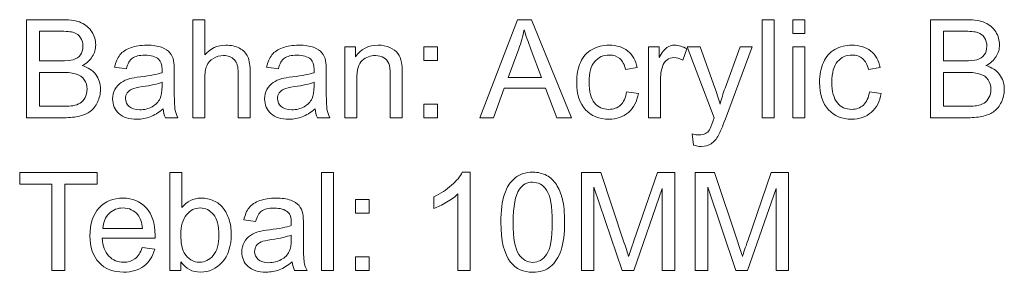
# Model space of a CAD drawing. Header units: centimetres. Extents: x -68 to 68, y -24 to 23.
# Tile 2 of 3: x 2.84 to 33.93, y 9.4 to 17.36. Entities that reach past the tile are written whole.
import ezdxf

# ---------------------------------------------------------------- set-up
doc = ezdxf.new("R2010")
doc.units = ezdxf.units.CM
doc.header["$MEASUREMENT"] = 0
doc.layers.add('VISIBLE', color=7, linetype='Continuous')

msp = doc.modelspace()

# ---------------------------------------------------------------- linework, layer by layer
at = {"layer": 'VISIBLE', "color": 250, "lineweight": 9}
for points, knots in [([(3.05992, 14.27227), (3.05992, 14.27227), (3.05992, 17.36139), (3.05992, 17.36139), (3.05992, 17.36139), (4.21906, 17.36139), (4.21906, 17.36139), (4.45491, 17.36139), (4.64403, 17.33047), (4.78712, 17.26791), (4.9295, 17.20535), (5.04096, 17.10899), (5.12149, 16.97884), (5.20275, 16.84941), (5.24301, 16.71351), (5.24301, 16.57113), (5.24301, 16.43954), (5.20706, 16.31514), (5.13587, 16.19865), (5.06468, 16.08217), (4.95682, 15.98797), (4.81229, 15.91606), (4.99925, 15.86141), (5.14306, 15.76793), (5.24301, 15.63562), (5.34368, 15.50403), (5.39402, 15.348), (5.39402, 15.16823), (5.39402, 15.02298), (5.3631, 14.88851), (5.30198, 14.76411), (5.24086, 14.63971), (5.16535, 14.54408), (5.07547, 14.47649), (4.98559, 14.40961), (4.87269, 14.35856), (4.73751, 14.32404), (4.6016, 14.28953), (4.4355, 14.27227), (4.23847, 14.27227), (4.23847, 14.27227), (3.05992, 14.27227), (3.05992, 14.27227)], [0, 0, 0, 0, 0.07142857, 0.07142857, 0.07142857, 0.14285714, 0.14285714, 0.14285714, 0.21428571, 0.21428571, 0.21428571, 0.28571429, 0.28571429, 0.28571429, 0.35714286, 0.35714286, 0.35714286, 0.42857143, 0.42857143, 0.42857143, 0.5, 0.5, 0.5, 0.57142857, 0.57142857, 0.57142857, 0.64285714, 0.64285714, 0.64285714, 0.71428571, 0.71428571, 0.71428571, 0.78571429, 0.78571429, 0.78571429, 0.85714286, 0.85714286, 0.85714286, 0.92857143, 0.92857143, 0.92857143, 1, 1, 1, 1]), ([(8.30696, 14.27227), (8.30696, 14.27227), (8.30696, 17.36139), (8.30696, 17.36139), (8.30696, 17.36139), (8.68663, 17.36139), (8.68663, 17.36139), (8.68663, 17.36139), (8.68663, 16.24971), (8.68663, 16.24971), (8.8628, 16.45608), (9.08499, 16.55891), (9.35392, 16.55891), (9.51859, 16.55891), (9.66169, 16.52655), (9.78393, 16.46111), (9.90545, 16.39568), (9.99246, 16.3058), (10.04495, 16.19074), (10.09744, 16.07569), (10.12333, 15.90815), (10.12333, 15.68955), (10.12333, 15.68955), (10.12333, 14.27227), (10.12333, 14.27227), (10.12333, 14.27227), (9.74366, 14.27227), (9.74366, 14.27227), (9.74366, 14.27227), (9.74366, 15.68812), (9.74366, 15.68812), (9.74366, 15.87723), (9.70267, 16.01529), (9.62142, 16.10158), (9.53944, 16.18787), (9.42439, 16.23101), (9.27483, 16.23101), (9.16337, 16.23101), (9.05839, 16.20225), (8.95988, 16.144), (8.86136, 16.08576), (8.79161, 16.00666), (8.74919, 15.90671), (8.70748, 15.80748), (8.68663, 15.67014), (8.68663, 15.49469), (8.68663, 15.49469), (8.68663, 14.27227), (8.68663, 14.27227), (8.68663, 14.27227), (8.30696, 14.27227), (8.30696, 14.27227)], [0, 0, 0, 0, 0.05882353, 0.05882353, 0.05882353, 0.11764706, 0.11764706, 0.11764706, 0.17647059, 0.17647059, 0.17647059, 0.23529412, 0.23529412, 0.23529412, 0.29411765, 0.29411765, 0.29411765, 0.35294118, 0.35294118, 0.35294118, 0.41176471, 0.41176471, 0.41176471, 0.47058824, 0.47058824, 0.47058824, 0.52941176, 0.52941176, 0.52941176, 0.58823529, 0.58823529, 0.58823529, 0.64705882, 0.64705882, 0.64705882, 0.70588235, 0.70588235, 0.70588235, 0.76470588, 0.76470588, 0.76470588, 0.82352941, 0.82352941, 0.82352941, 0.88235294, 0.88235294, 0.88235294, 0.94117647, 0.94117647, 0.94117647, 1, 1, 1, 1]), ([(17.3737, 14.27227), (17.3737, 14.27227), (18.55872, 17.36139), (18.55872, 17.36139), (18.55872, 17.36139), (19.00814, 17.36139), (19.00814, 17.36139), (19.00814, 17.36139), (20.26579, 14.27227), (20.26579, 14.27227), (20.26579, 14.27227), (19.80055, 14.27227), (19.80055, 14.27227), (19.80055, 14.27227), (19.44318, 15.2085), (19.44318, 15.2085), (19.44318, 15.2085), (18.14238, 15.2085), (18.14238, 15.2085), (18.14238, 15.2085), (17.8073, 14.27227), (17.8073, 14.27227), (17.8073, 14.27227), (17.3737, 14.27227), (17.3737, 14.27227)], [0, 0, 0, 0, 0.125, 0.125, 0.125, 0.25, 0.25, 0.25, 0.375, 0.375, 0.375, 0.5, 0.5, 0.5, 0.625, 0.625, 0.625, 0.75, 0.75, 0.75, 0.875, 0.875, 0.875, 1, 1, 1, 1]), ([(26.28512, 14.27227), (26.28512, 14.27227), (26.28512, 17.36139), (26.28512, 17.36139), (26.28512, 17.36139), (26.66479, 17.36139), (26.66479, 17.36139), (26.66479, 17.36139), (26.66479, 14.27227), (26.66479, 14.27227), (26.66479, 14.27227), (26.28512, 14.27227), (26.28512, 14.27227)], [0, 0, 0, 0, 0.25, 0.25, 0.25, 0.5, 0.5, 0.5, 0.75, 0.75, 0.75, 1, 1, 1, 1]), ([(27.25227, 16.92995), (27.25227, 16.92995), (27.25227, 17.36139), (27.25227, 17.36139), (27.25227, 17.36139), (27.63194, 17.36139), (27.63194, 17.36139), (27.63194, 17.36139), (27.63194, 16.92995), (27.63194, 16.92995), (27.63194, 16.92995), (27.25227, 16.92995), (27.25227, 16.92995)], [0, 0, 0, 0, 0.25, 0.25, 0.25, 0.5, 0.5, 0.5, 0.75, 0.75, 0.75, 1, 1, 1, 1]), ([(31.59689, 14.27227), (31.59689, 14.27227), (31.59689, 17.36139), (31.59689, 17.36139), (31.59689, 17.36139), (32.75603, 17.36139), (32.75603, 17.36139), (32.99188, 17.36139), (33.181, 17.33047), (33.32409, 17.26791), (33.46647, 17.20535), (33.57793, 17.10899), (33.65846, 16.97884), (33.73972, 16.84941), (33.77998, 16.71351), (33.77998, 16.57113), (33.77998, 16.43954), (33.74403, 16.31514), (33.67284, 16.19865), (33.60165, 16.08217), (33.49379, 15.98797), (33.34926, 15.91606), (33.53622, 15.86141), (33.68003, 15.76793), (33.77998, 15.63562), (33.88065, 15.50403), (33.93099, 15.348), (33.93099, 15.16823), (33.93099, 15.02298), (33.90007, 14.88851), (33.83895, 14.76411), (33.77783, 14.63971), (33.70232, 14.54408), (33.61244, 14.47649), (33.52256, 14.40961), (33.40966, 14.35856), (33.27448, 14.32404), (33.13857, 14.28953), (32.97247, 14.27227), (32.77544, 14.27227), (32.77544, 14.27227), (31.59689, 14.27227), (31.59689, 14.27227)], [0, 0, 0, 0, 0.07142857, 0.07142857, 0.07142857, 0.14285714, 0.14285714, 0.14285714, 0.21428571, 0.21428571, 0.21428571, 0.28571429, 0.28571429, 0.28571429, 0.35714286, 0.35714286, 0.35714286, 0.42857143, 0.42857143, 0.42857143, 0.5, 0.5, 0.5, 0.57142857, 0.57142857, 0.57142857, 0.64285714, 0.64285714, 0.64285714, 0.71428571, 0.71428571, 0.71428571, 0.78571429, 0.78571429, 0.78571429, 0.85714286, 0.85714286, 0.85714286, 0.92857143, 0.92857143, 0.92857143, 1, 1, 1, 1]), ([(3.46979, 16.06275), (3.46979, 16.06275), (4.13781, 16.06275), (4.13781, 16.06275), (4.31901, 16.06275), (4.44916, 16.07497), (4.52754, 16.0987), (4.63181, 16.12962), (4.71018, 16.1814), (4.76268, 16.2533), (4.81517, 16.32521), (4.84177, 16.41509), (4.84177, 16.52367), (4.84177, 16.6265), (4.81732, 16.7171), (4.76771, 16.79476), (4.71881, 16.87314), (4.64834, 16.92707), (4.55702, 16.95583), (4.4657, 16.9846), (4.30894, 16.99898), (4.08747, 16.99898), (4.08747, 16.99898), (3.46979, 16.99898), (3.46979, 16.99898), (3.46979, 16.99898), (3.46979, 16.06275), (3.46979, 16.06275)], [0, 0, 0, 0, 0.11111111, 0.11111111, 0.11111111, 0.22222222, 0.22222222, 0.22222222, 0.33333333, 0.33333333, 0.33333333, 0.44444444, 0.44444444, 0.44444444, 0.55555556, 0.55555556, 0.55555556, 0.66666667, 0.66666667, 0.66666667, 0.77777778, 0.77777778, 0.77777778, 0.88888889, 0.88888889, 0.88888889, 1, 1, 1, 1]), ([(18.26247, 15.54071), (18.26247, 15.54071), (19.31518, 15.54071), (19.31518, 15.54071), (19.31518, 15.54071), (18.99304, 16.39712), (18.99304, 16.39712), (18.89597, 16.65742), (18.82262, 16.87242), (18.77157, 17.04212), (18.72914, 16.84078), (18.67234, 16.64304), (18.60115, 16.44745), (18.60115, 16.44745), (18.26247, 15.54071), (18.26247, 15.54071)], [0, 0, 0, 0, 0.2, 0.2, 0.2, 0.4, 0.4, 0.4, 0.6, 0.6, 0.6, 0.8, 0.8, 0.8, 1, 1, 1, 1]), ([(32.00676, 16.06275), (32.00676, 16.06275), (32.67478, 16.06275), (32.67478, 16.06275), (32.85598, 16.06275), (32.98613, 16.07497), (33.06451, 16.0987), (33.16878, 16.12962), (33.24715, 16.1814), (33.29965, 16.2533), (33.35214, 16.32521), (33.37874, 16.41509), (33.37874, 16.52367), (33.37874, 16.6265), (33.35429, 16.7171), (33.30468, 16.79476), (33.25578, 16.87314), (33.18531, 16.92707), (33.09399, 16.95583), (33.00267, 16.9846), (32.84591, 16.99898), (32.62444, 16.99898), (32.62444, 16.99898), (32.00676, 16.99898), (32.00676, 16.99898), (32.00676, 16.99898), (32.00676, 16.06275), (32.00676, 16.06275)], [0, 0, 0, 0, 0.11111111, 0.11111111, 0.11111111, 0.22222222, 0.22222222, 0.22222222, 0.33333333, 0.33333333, 0.33333333, 0.44444444, 0.44444444, 0.44444444, 0.55555556, 0.55555556, 0.55555556, 0.66666667, 0.66666667, 0.66666667, 0.77777778, 0.77777778, 0.77777778, 0.88888889, 0.88888889, 0.88888889, 1, 1, 1, 1]), ([(7.37002, 14.55271), (7.22908, 14.43262), (7.09317, 14.34849), (6.96302, 14.29888), (6.83287, 14.24926), (6.69337, 14.22481), (6.54381, 14.22481), (6.29789, 14.22481), (6.10877, 14.28449), (5.97646, 14.40458), (5.84415, 14.52394), (5.778, 14.67711), (5.778, 14.86334), (5.778, 14.97264), (5.80317, 15.07259), (5.85278, 15.1632), (5.90312, 15.2538), (5.96855, 15.32571), (6.04909, 15.38035), (6.13034, 15.435), (6.22094, 15.47671), (6.32233, 15.50475), (6.39712, 15.52417), (6.51001, 15.54286), (6.6603, 15.56156), (6.96662, 15.59751), (7.19313, 15.64138), (7.33766, 15.69171), (7.3391, 15.74348), (7.33982, 15.77656), (7.33982, 15.79022), (7.33982, 15.9441), (7.30386, 16.05268), (7.23195, 16.11596), (7.13488, 16.20153), (6.99035, 16.24396), (6.79908, 16.24396), (6.62003, 16.24396), (6.48772, 16.21232), (6.40287, 16.14976), (6.3173, 16.0872), (6.25474, 15.97646), (6.21375, 15.81683), (6.21375, 15.81683), (5.84271, 15.8686), (5.84271, 15.8686), (5.87651, 16.02752), (5.93188, 16.15623), (6.00954, 16.25402), (6.0872, 16.35182), (6.19937, 16.4266), (6.34606, 16.47981), (6.49203, 16.5323), (6.66245, 16.55891), (6.85516, 16.55891), (7.04644, 16.55891), (7.20247, 16.53662), (7.32256, 16.49131), (7.44192, 16.44601), (7.53037, 16.38993), (7.58646, 16.32161), (7.64254, 16.2533), (7.68209, 16.16702), (7.7051, 16.06275), (7.71733, 15.99803), (7.7238, 15.88154), (7.7238, 15.714), (7.7238, 15.714), (7.7238, 15.21065), (7.7238, 15.21065), (7.7238, 14.85903), (7.73171, 14.63684), (7.74753, 14.54264), (7.76263, 14.44844), (7.79427, 14.35856), (7.84029, 14.27227), (7.84029, 14.27227), (7.44336, 14.27227), (7.44336, 14.27227), (7.40525, 14.35209), (7.3808, 14.44557), (7.37002, 14.55271)], [0, 0, 0, 0, 0.03703704, 0.03703704, 0.03703704, 0.07407407, 0.07407407, 0.07407407, 0.11111111, 0.11111111, 0.11111111, 0.14814815, 0.14814815, 0.14814815, 0.18518519, 0.18518519, 0.18518519, 0.22222222, 0.22222222, 0.22222222, 0.25925926, 0.25925926, 0.25925926, 0.2962963, 0.2962963, 0.2962963, 0.33333333, 0.33333333, 0.33333333, 0.37037037, 0.37037037, 0.37037037, 0.40740741, 0.40740741, 0.40740741, 0.44444444, 0.44444444, 0.44444444, 0.48148148, 0.48148148, 0.48148148, 0.51851852, 0.51851852, 0.51851852, 0.55555556, 0.55555556, 0.55555556, 0.59259259, 0.59259259, 0.59259259, 0.62962963, 0.62962963, 0.62962963, 0.66666667, 0.66666667, 0.66666667, 0.7037037, 0.7037037, 0.7037037, 0.74074074, 0.74074074, 0.74074074, 0.77777778, 0.77777778, 0.77777778, 0.81481481, 0.81481481, 0.81481481, 0.85185185, 0.85185185, 0.85185185, 0.88888889, 0.88888889, 0.88888889, 0.92592593, 0.92592593, 0.92592593, 0.96296296, 0.96296296, 0.96296296, 1, 1, 1, 1]), ([(12.16908, 14.55271), (12.02814, 14.43262), (11.89223, 14.34849), (11.76208, 14.29888), (11.63193, 14.24926), (11.49243, 14.22481), (11.34287, 14.22481), (11.09695, 14.22481), (10.90783, 14.28449), (10.77552, 14.40458), (10.64321, 14.52394), (10.57706, 14.67711), (10.57706, 14.86334), (10.57706, 14.97264), (10.60223, 15.07259), (10.65184, 15.1632), (10.70218, 15.2538), (10.76761, 15.32571), (10.84815, 15.38035), (10.9294, 15.435), (11.02, 15.47671), (11.12139, 15.50475), (11.19618, 15.52417), (11.30907, 15.54286), (11.45936, 15.56156), (11.76568, 15.59751), (11.99219, 15.64138), (12.13672, 15.69171), (12.13816, 15.74348), (12.13888, 15.77656), (12.13888, 15.79022), (12.13888, 15.9441), (12.10292, 16.05268), (12.03101, 16.11596), (11.93394, 16.20153), (11.78941, 16.24396), (11.59814, 16.24396), (11.41909, 16.24396), (11.28678, 16.21232), (11.20193, 16.14976), (11.11636, 16.0872), (11.0538, 15.97646), (11.01281, 15.81683), (11.01281, 15.81683), (10.64177, 15.8686), (10.64177, 15.8686), (10.67557, 16.02752), (10.73094, 16.15623), (10.8086, 16.25402), (10.88626, 16.35182), (10.99843, 16.4266), (11.14512, 16.47981), (11.29109, 16.5323), (11.46151, 16.55891), (11.65422, 16.55891), (11.8455, 16.55891), (12.00153, 16.53662), (12.12162, 16.49131), (12.24098, 16.44601), (12.32943, 16.38993), (12.38552, 16.32161), (12.4416, 16.2533), (12.48115, 16.16702), (12.50416, 16.06275), (12.51639, 15.99803), (12.52286, 15.88154), (12.52286, 15.714), (12.52286, 15.714), (12.52286, 15.21065), (12.52286, 15.21065), (12.52286, 14.85903), (12.53077, 14.63684), (12.54659, 14.54264), (12.56169, 14.44844), (12.59333, 14.35856), (12.63935, 14.27227), (12.63935, 14.27227), (12.24242, 14.27227), (12.24242, 14.27227), (12.20431, 14.35209), (12.17986, 14.44557), (12.16908, 14.55271)], [0, 0, 0, 0, 0.03703704, 0.03703704, 0.03703704, 0.07407407, 0.07407407, 0.07407407, 0.11111111, 0.11111111, 0.11111111, 0.14814815, 0.14814815, 0.14814815, 0.18518519, 0.18518519, 0.18518519, 0.22222222, 0.22222222, 0.22222222, 0.25925926, 0.25925926, 0.25925926, 0.2962963, 0.2962963, 0.2962963, 0.33333333, 0.33333333, 0.33333333, 0.37037037, 0.37037037, 0.37037037, 0.40740741, 0.40740741, 0.40740741, 0.44444444, 0.44444444, 0.44444444, 0.48148148, 0.48148148, 0.48148148, 0.51851852, 0.51851852, 0.51851852, 0.55555556, 0.55555556, 0.55555556, 0.59259259, 0.59259259, 0.59259259, 0.62962963, 0.62962963, 0.62962963, 0.66666667, 0.66666667, 0.66666667, 0.7037037, 0.7037037, 0.7037037, 0.74074074, 0.74074074, 0.74074074, 0.77777778, 0.77777778, 0.77777778, 0.81481481, 0.81481481, 0.81481481, 0.85185185, 0.85185185, 0.85185185, 0.88888889, 0.88888889, 0.88888889, 0.92592593, 0.92592593, 0.92592593, 0.96296296, 0.96296296, 0.96296296, 1, 1, 1, 1]), ([(13.10602, 14.27227), (13.10602, 14.27227), (13.10602, 16.51145), (13.10602, 16.51145), (13.10602, 16.51145), (13.44686, 16.51145), (13.44686, 16.51145), (13.44686, 16.51145), (13.44686, 16.19362), (13.44686, 16.19362), (13.61081, 16.43738), (13.8481, 16.55891), (14.15802, 16.55891), (14.2932, 16.55891), (14.41688, 16.53446), (14.52978, 16.48628), (14.64267, 16.4381), (14.72752, 16.37411), (14.78361, 16.29573), (14.83969, 16.21735), (14.87924, 16.12387), (14.90153, 16.01601), (14.9152, 15.94554), (14.92239, 15.82258), (14.92239, 15.64713), (14.92239, 15.64713), (14.92239, 14.27227), (14.92239, 14.27227), (14.92239, 14.27227), (14.54272, 14.27227), (14.54272, 14.27227), (14.54272, 14.27227), (14.54272, 15.63275), (14.54272, 15.63275), (14.54272, 15.78735), (14.52834, 15.90312), (14.49886, 15.97934), (14.46937, 16.05556), (14.41688, 16.11668), (14.3421, 16.1627), (14.26732, 16.208), (14.17887, 16.23101), (14.0782, 16.23101), (13.91713, 16.23101), (13.77835, 16.17996), (13.66114, 16.07713), (13.54393, 15.97502), (13.48569, 15.78016), (13.48569, 15.49397), (13.48569, 15.49397), (13.48569, 14.27227), (13.48569, 14.27227), (13.48569, 14.27227), (13.10602, 14.27227), (13.10602, 14.27227)], [0, 0, 0, 0, 0.05555556, 0.05555556, 0.05555556, 0.11111111, 0.11111111, 0.11111111, 0.16666667, 0.16666667, 0.16666667, 0.22222222, 0.22222222, 0.22222222, 0.27777778, 0.27777778, 0.27777778, 0.33333333, 0.33333333, 0.33333333, 0.38888889, 0.38888889, 0.38888889, 0.44444444, 0.44444444, 0.44444444, 0.5, 0.5, 0.5, 0.55555556, 0.55555556, 0.55555556, 0.61111111, 0.61111111, 0.61111111, 0.66666667, 0.66666667, 0.66666667, 0.72222222, 0.72222222, 0.72222222, 0.77777778, 0.77777778, 0.77777778, 0.83333333, 0.83333333, 0.83333333, 0.88888889, 0.88888889, 0.88888889, 0.94444444, 0.94444444, 0.94444444, 1, 1, 1, 1]), ([(15.6091, 16.08001), (15.6091, 16.08001), (15.6091, 16.51145), (15.6091, 16.51145), (15.6091, 16.51145), (16.04054, 16.51145), (16.04054, 16.51145), (16.04054, 16.51145), (16.04054, 16.08001), (16.04054, 16.08001), (16.04054, 16.08001), (15.6091, 16.08001), (15.6091, 16.08001)], [0, 0, 0, 0, 0.25, 0.25, 0.25, 0.5, 0.5, 0.5, 0.75, 0.75, 0.75, 1, 1, 1, 1]), ([(22.00522, 15.09201), (22.00522, 15.09201), (22.37626, 15.04023), (22.37626, 15.04023), (22.33527, 14.78497), (22.23172, 14.58578), (22.06418, 14.44125), (21.89664, 14.29672), (21.69026, 14.22481), (21.4465, 14.22481), (21.1409, 14.22481), (20.89497, 14.32476), (20.70945, 14.52466), (20.52322, 14.72456), (20.43046, 15.01075), (20.43046, 15.38323), (20.43046, 15.62484), (20.47072, 15.83552), (20.55054, 16.01673), (20.63036, 16.19722), (20.75188, 16.33312), (20.91583, 16.423), (21.07906, 16.51361), (21.25667, 16.55891), (21.44938, 16.55891), (21.6917, 16.55891), (21.89088, 16.49779), (22.04476, 16.37483), (22.19936, 16.25187), (22.2986, 16.07713), (22.34174, 15.85134), (22.34174, 15.85134), (21.97502, 15.79526), (21.97502, 15.79526), (21.93978, 15.94554), (21.87794, 16.05844), (21.78806, 16.13466), (21.69889, 16.21016), (21.59103, 16.24827), (21.46448, 16.24827), (21.2732, 16.24827), (21.11789, 16.17996), (20.9978, 16.04334), (20.87844, 15.90599), (20.81875, 15.69027), (20.81875, 15.39402), (20.81875, 15.09345), (20.87628, 14.87557), (20.99133, 14.73966), (21.1071, 14.60376), (21.25738, 14.53545), (21.44219, 14.53545), (21.59175, 14.53545), (21.71615, 14.58075), (21.81538, 14.67207), (21.91533, 14.76267), (21.97861, 14.90289), (22.00522, 15.09201)], [0, 0, 0, 0, 0.05263158, 0.05263158, 0.05263158, 0.10526316, 0.10526316, 0.10526316, 0.15789474, 0.15789474, 0.15789474, 0.21052632, 0.21052632, 0.21052632, 0.26315789, 0.26315789, 0.26315789, 0.31578947, 0.31578947, 0.31578947, 0.36842105, 0.36842105, 0.36842105, 0.42105263, 0.42105263, 0.42105263, 0.47368421, 0.47368421, 0.47368421, 0.52631579, 0.52631579, 0.52631579, 0.57894737, 0.57894737, 0.57894737, 0.63157895, 0.63157895, 0.63157895, 0.68421053, 0.68421053, 0.68421053, 0.73684211, 0.73684211, 0.73684211, 0.78947368, 0.78947368, 0.78947368, 0.84210526, 0.84210526, 0.84210526, 0.89473684, 0.89473684, 0.89473684, 0.94736842, 0.94736842, 0.94736842, 1, 1, 1, 1]), ([(22.69553, 14.27227), (22.69553, 14.27227), (22.69553, 16.51145), (22.69553, 16.51145), (22.69553, 16.51145), (23.03637, 16.51145), (23.03637, 16.51145), (23.03637, 16.51145), (23.03637, 16.16845), (23.03637, 16.16845), (23.12337, 16.32737), (23.20391, 16.43235), (23.27797, 16.48269), (23.35204, 16.53374), (23.43329, 16.55891), (23.52174, 16.55891), (23.64973, 16.55891), (23.77988, 16.51864), (23.91219, 16.43882), (23.91219, 16.43882), (23.77701, 16.08864), (23.77701, 16.08864), (23.68496, 16.14041), (23.59292, 16.1663), (23.50088, 16.1663), (23.41819, 16.1663), (23.34413, 16.14113), (23.27869, 16.09151), (23.21326, 16.0419), (23.16652, 15.97287), (23.13847, 15.88442), (23.09605, 15.74996), (23.07519, 15.60255), (23.07519, 15.44219), (23.07519, 15.44219), (23.07519, 14.27227), (23.07519, 14.27227), (23.07519, 14.27227), (22.69553, 14.27227), (22.69553, 14.27227)], [0, 0, 0, 0, 0.07692308, 0.07692308, 0.07692308, 0.15384615, 0.15384615, 0.15384615, 0.23076923, 0.23076923, 0.23076923, 0.30769231, 0.30769231, 0.30769231, 0.38461538, 0.38461538, 0.38461538, 0.46153846, 0.46153846, 0.46153846, 0.53846154, 0.53846154, 0.53846154, 0.61538462, 0.61538462, 0.61538462, 0.69230769, 0.69230769, 0.69230769, 0.76923077, 0.76923077, 0.76923077, 0.84615385, 0.84615385, 0.84615385, 0.92307692, 0.92307692, 0.92307692, 1, 1, 1, 1]), ([(24.11928, 13.41155), (24.11928, 13.41155), (24.07614, 13.76245), (24.07614, 13.76245), (24.15955, 13.74016), (24.23146, 13.72865), (24.2933, 13.72865), (24.37815, 13.72865), (24.44574, 13.74304), (24.49608, 13.77108), (24.54713, 13.79912), (24.58884, 13.83867), (24.62119, 13.88901), (24.64492, 13.92712), (24.68375, 14.02132), (24.73696, 14.17232), (24.74415, 14.19317), (24.75494, 14.22409), (24.77076, 14.26508), (24.77076, 14.26508), (23.92082, 16.51145), (23.92082, 16.51145), (23.92082, 16.51145), (24.32638, 16.51145), (24.32638, 16.51145), (24.32638, 16.51145), (24.79377, 15.21856), (24.79377, 15.21856), (24.85489, 15.05534), (24.90882, 14.88276), (24.957, 14.70155), (25.00086, 14.87197), (25.05263, 15.04023), (25.11304, 15.20562), (25.11304, 15.20562), (25.5905, 16.51145), (25.5905, 16.51145), (25.5905, 16.51145), (25.96945, 16.51145), (25.96945, 16.51145), (25.96945, 16.51145), (25.1231, 14.23344), (25.1231, 14.23344), (25.03178, 13.98824), (24.96059, 13.81998), (24.90954, 13.72722), (24.84195, 13.60282), (24.76429, 13.5115), (24.67728, 13.45325), (24.58955, 13.39501), (24.48529, 13.36624), (24.36449, 13.36624), (24.29114, 13.36624), (24.20917, 13.38134), (24.11928, 13.41155)], [0, 0, 0, 0, 0.05555556, 0.05555556, 0.05555556, 0.11111111, 0.11111111, 0.11111111, 0.16666667, 0.16666667, 0.16666667, 0.22222222, 0.22222222, 0.22222222, 0.27777778, 0.27777778, 0.27777778, 0.33333333, 0.33333333, 0.33333333, 0.38888889, 0.38888889, 0.38888889, 0.44444444, 0.44444444, 0.44444444, 0.5, 0.5, 0.5, 0.55555556, 0.55555556, 0.55555556, 0.61111111, 0.61111111, 0.61111111, 0.66666667, 0.66666667, 0.66666667, 0.72222222, 0.72222222, 0.72222222, 0.77777778, 0.77777778, 0.77777778, 0.83333333, 0.83333333, 0.83333333, 0.88888889, 0.88888889, 0.88888889, 0.94444444, 0.94444444, 0.94444444, 1, 1, 1, 1]), ([(27.25227, 14.27227), (27.25227, 14.27227), (27.25227, 16.51145), (27.25227, 16.51145), (27.25227, 16.51145), (27.63194, 16.51145), (27.63194, 16.51145), (27.63194, 16.51145), (27.63194, 14.27227), (27.63194, 14.27227), (27.63194, 14.27227), (27.25227, 14.27227), (27.25227, 14.27227)], [0, 0, 0, 0, 0.25, 0.25, 0.25, 0.5, 0.5, 0.5, 0.75, 0.75, 0.75, 1, 1, 1, 1]), ([(29.67338, 15.09201), (29.67338, 15.09201), (30.04442, 15.04023), (30.04442, 15.04023), (30.00343, 14.78497), (29.89988, 14.58578), (29.73234, 14.44125), (29.5648, 14.29672), (29.35842, 14.22481), (29.11466, 14.22481), (28.80906, 14.22481), (28.56313, 14.32476), (28.37761, 14.52466), (28.19138, 14.72456), (28.09862, 15.01075), (28.09862, 15.38323), (28.09862, 15.62484), (28.13888, 15.83552), (28.2187, 16.01673), (28.29852, 16.19722), (28.42004, 16.33312), (28.58399, 16.423), (28.74722, 16.51361), (28.92483, 16.55891), (29.11754, 16.55891), (29.35986, 16.55891), (29.55904, 16.49779), (29.71292, 16.37483), (29.86752, 16.25187), (29.96676, 16.07713), (30.0099, 15.85134), (30.0099, 15.85134), (29.64318, 15.79526), (29.64318, 15.79526), (29.60794, 15.94554), (29.5461, 16.05844), (29.45622, 16.13466), (29.36705, 16.21016), (29.25919, 16.24827), (29.13264, 16.24827), (28.94136, 16.24827), (28.78605, 16.17996), (28.66596, 16.04334), (28.5466, 15.90599), (28.48691, 15.69027), (28.48691, 15.39402), (28.48691, 15.09345), (28.54444, 14.87557), (28.65949, 14.73966), (28.77526, 14.60376), (28.92554, 14.53545), (29.11035, 14.53545), (29.25991, 14.53545), (29.38431, 14.58075), (29.48354, 14.67207), (29.58349, 14.76267), (29.64677, 14.90289), (29.67338, 15.09201)], [0, 0, 0, 0, 0.05263158, 0.05263158, 0.05263158, 0.10526316, 0.10526316, 0.10526316, 0.15789474, 0.15789474, 0.15789474, 0.21052632, 0.21052632, 0.21052632, 0.26315789, 0.26315789, 0.26315789, 0.31578947, 0.31578947, 0.31578947, 0.36842105, 0.36842105, 0.36842105, 0.42105263, 0.42105263, 0.42105263, 0.47368421, 0.47368421, 0.47368421, 0.52631579, 0.52631579, 0.52631579, 0.57894737, 0.57894737, 0.57894737, 0.63157895, 0.63157895, 0.63157895, 0.68421053, 0.68421053, 0.68421053, 0.73684211, 0.73684211, 0.73684211, 0.78947368, 0.78947368, 0.78947368, 0.84210526, 0.84210526, 0.84210526, 0.89473684, 0.89473684, 0.89473684, 0.94736842, 0.94736842, 0.94736842, 1, 1, 1, 1]), ([(3.46979, 14.63468), (3.46979, 14.63468), (4.23919, 14.63468), (4.23919, 14.63468), (4.3715, 14.63468), (4.46426, 14.63971), (4.51819, 14.64978), (4.61167, 14.66632), (4.69077, 14.69436), (4.75405, 14.73391), (4.81732, 14.77346), (4.8691, 14.83099), (4.91008, 14.90649), (4.95107, 14.98199), (4.97121, 15.069), (4.97121, 15.16751), (4.97121, 15.28328), (4.94172, 15.38323), (4.88204, 15.4688), (4.82308, 15.55437), (4.7411, 15.61405), (4.63612, 15.64857), (4.53185, 15.68308), (4.38085, 15.70034), (4.18454, 15.70034), (4.18454, 15.70034), (3.46979, 15.70034), (3.46979, 15.70034), (3.46979, 15.70034), (3.46979, 14.63468), (3.46979, 14.63468)], [0, 0, 0, 0, 0.1, 0.1, 0.1, 0.2, 0.2, 0.2, 0.3, 0.3, 0.3, 0.4, 0.4, 0.4, 0.5, 0.5, 0.5, 0.6, 0.6, 0.6, 0.7, 0.7, 0.7, 0.8, 0.8, 0.8, 0.9, 0.9, 0.9, 1, 1, 1, 1]), ([(32.00676, 14.63468), (32.00676, 14.63468), (32.77616, 14.63468), (32.77616, 14.63468), (32.90847, 14.63468), (33.00123, 14.63971), (33.05516, 14.64978), (33.14864, 14.66632), (33.22774, 14.69436), (33.29102, 14.73391), (33.35429, 14.77346), (33.40607, 14.83099), (33.44705, 14.90649), (33.48804, 14.98199), (33.50818, 15.069), (33.50818, 15.16751), (33.50818, 15.28328), (33.47869, 15.38323), (33.41901, 15.4688), (33.36005, 15.55437), (33.27807, 15.61405), (33.17309, 15.64857), (33.06882, 15.68308), (32.91782, 15.70034), (32.72151, 15.70034), (32.72151, 15.70034), (32.00676, 15.70034), (32.00676, 15.70034), (32.00676, 15.70034), (32.00676, 14.63468), (32.00676, 14.63468)], [0, 0, 0, 0, 0.1, 0.1, 0.1, 0.2, 0.2, 0.2, 0.3, 0.3, 0.3, 0.4, 0.4, 0.4, 0.5, 0.5, 0.5, 0.6, 0.6, 0.6, 0.7, 0.7, 0.7, 0.8, 0.8, 0.8, 0.9, 0.9, 0.9, 1, 1, 1, 1]), ([(7.33982, 15.39402), (7.20175, 15.33793), (6.99466, 15.29047), (6.71854, 15.25164), (6.56178, 15.22935), (6.45105, 15.20418), (6.38633, 15.17614), (6.32161, 15.1481), (6.272, 15.10711), (6.23676, 15.0539), (6.20153, 14.99997), (6.18355, 14.94028), (6.18355, 14.87413), (6.18355, 14.77418), (6.22166, 14.69005), (6.2986, 14.62318), (6.37554, 14.5563), (6.48772, 14.52251), (6.63513, 14.52251), (6.7811, 14.52251), (6.91125, 14.55414), (7.02558, 14.61814), (7.1392, 14.68142), (7.22333, 14.76843), (7.27654, 14.87844), (7.31752, 14.96401), (7.33766, 15.08985), (7.33766, 15.25596), (7.33766, 15.25596), (7.33982, 15.39402), (7.33982, 15.39402)], [0, 0, 0, 0, 0.1, 0.1, 0.1, 0.2, 0.2, 0.2, 0.3, 0.3, 0.3, 0.4, 0.4, 0.4, 0.5, 0.5, 0.5, 0.6, 0.6, 0.6, 0.7, 0.7, 0.7, 0.8, 0.8, 0.8, 0.9, 0.9, 0.9, 1, 1, 1, 1]), ([(12.13888, 15.39402), (12.00081, 15.33793), (11.79372, 15.29047), (11.5176, 15.25164), (11.36084, 15.22935), (11.25011, 15.20418), (11.18539, 15.17614), (11.12067, 15.1481), (11.07106, 15.10711), (11.03582, 15.0539), (11.00059, 14.99997), (10.98261, 14.94028), (10.98261, 14.87413), (10.98261, 14.77418), (11.02072, 14.69005), (11.09766, 14.62318), (11.1746, 14.5563), (11.28678, 14.52251), (11.43419, 14.52251), (11.58016, 14.52251), (11.71031, 14.55414), (11.82464, 14.61814), (11.93826, 14.68142), (12.02239, 14.76843), (12.0756, 14.87844), (12.11658, 14.96401), (12.13672, 15.08985), (12.13672, 15.25596), (12.13672, 15.25596), (12.13888, 15.39402), (12.13888, 15.39402)], [0, 0, 0, 0, 0.1, 0.1, 0.1, 0.2, 0.2, 0.2, 0.3, 0.3, 0.3, 0.4, 0.4, 0.4, 0.5, 0.5, 0.5, 0.6, 0.6, 0.6, 0.7, 0.7, 0.7, 0.8, 0.8, 0.8, 0.9, 0.9, 0.9, 1, 1, 1, 1]), ([(15.6091, 14.27227), (15.6091, 14.27227), (15.6091, 14.70371), (15.6091, 14.70371), (15.6091, 14.70371), (16.04054, 14.70371), (16.04054, 14.70371), (16.04054, 14.70371), (16.04054, 14.27227), (16.04054, 14.27227), (16.04054, 14.27227), (15.6091, 14.27227), (15.6091, 14.27227)], [0, 0, 0, 0, 0.25, 0.25, 0.25, 0.5, 0.5, 0.5, 0.75, 0.75, 0.75, 1, 1, 1, 1]), ([(3.8624, 9.45235), (3.8624, 9.45235), (3.8624, 12.17906), (3.8624, 12.17906), (3.8624, 12.17906), (2.8442, 12.17906), (2.8442, 12.17906), (2.8442, 12.17906), (2.8442, 12.54147), (2.8442, 12.54147), (2.8442, 12.54147), (5.29047, 12.54147), (5.29047, 12.54147), (5.29047, 12.54147), (5.29047, 12.17906), (5.29047, 12.17906), (5.29047, 12.17906), (4.27227, 12.17906), (4.27227, 12.17906), (4.27227, 12.17906), (4.27227, 9.45235), (4.27227, 9.45235), (4.27227, 9.45235), (3.8624, 9.45235), (3.8624, 9.45235)], [0, 0, 0, 0, 0.125, 0.125, 0.125, 0.25, 0.25, 0.25, 0.375, 0.375, 0.375, 0.5, 0.5, 0.5, 0.625, 0.625, 0.625, 0.75, 0.75, 0.75, 0.875, 0.875, 0.875, 1, 1, 1, 1]), ([(7.93593, 9.45235), (7.93593, 9.45235), (7.58215, 9.45235), (7.58215, 9.45235), (7.58215, 9.45235), (7.58215, 12.54147), (7.58215, 12.54147), (7.58215, 12.54147), (7.96181, 12.54147), (7.96181, 12.54147), (7.96181, 12.54147), (7.96181, 11.43914), (7.96181, 11.43914), (8.12217, 11.63904), (8.32638, 11.73899), (8.57518, 11.73899), (8.71252, 11.73899), (8.84339, 11.71166), (8.96635, 11.65629), (9.08931, 11.60093), (9.18998, 11.52255), (9.2698, 11.4226), (9.3489, 11.32193), (9.41146, 11.20112), (9.45604, 11.05947), (9.50134, 10.91853), (9.52363, 10.76681), (9.52363, 10.60574), (9.52363, 10.22319), (9.42871, 9.92694), (9.2396, 9.71841), (9.04977, 9.50916), (8.82254, 9.40489), (8.5572, 9.40489), (8.29331, 9.40489), (8.08621, 9.51491), (7.93593, 9.73422), (7.93593, 9.73422), (7.93593, 9.45235), (7.93593, 9.45235)], [0, 0, 0, 0, 0.07692308, 0.07692308, 0.07692308, 0.15384615, 0.15384615, 0.15384615, 0.23076923, 0.23076923, 0.23076923, 0.30769231, 0.30769231, 0.30769231, 0.38461538, 0.38461538, 0.38461538, 0.46153846, 0.46153846, 0.46153846, 0.53846154, 0.53846154, 0.53846154, 0.61538462, 0.61538462, 0.61538462, 0.69230769, 0.69230769, 0.69230769, 0.76923077, 0.76923077, 0.76923077, 0.84615385, 0.84615385, 0.84615385, 0.92307692, 0.92307692, 0.92307692, 1, 1, 1, 1]), ([(12.37689, 9.45235), (12.37689, 9.45235), (12.37689, 12.54147), (12.37689, 12.54147), (12.37689, 12.54147), (12.75656, 12.54147), (12.75656, 12.54147), (12.75656, 12.54147), (12.75656, 9.45235), (12.75656, 9.45235), (12.75656, 9.45235), (12.37689, 9.45235), (12.37689, 9.45235)], [0, 0, 0, 0, 0.25, 0.25, 0.25, 0.5, 0.5, 0.5, 0.75, 0.75, 0.75, 1, 1, 1, 1]), ([(17.06163, 9.45235), (17.06163, 9.45235), (16.68196, 9.45235), (16.68196, 9.45235), (16.68196, 9.45235), (16.68196, 11.86986), (16.68196, 11.86986), (16.59064, 11.78213), (16.47056, 11.69512), (16.32243, 11.60812), (16.1743, 11.52111), (16.04055, 11.45567), (15.92263, 11.41253), (15.92263, 11.41253), (15.92263, 11.77926), (15.92263, 11.77926), (16.13475, 11.87849), (16.32027, 11.99929), (16.47919, 12.14167), (16.6381, 12.28332), (16.75099, 12.42066), (16.81715, 12.55441), (16.81715, 12.55441), (17.06163, 12.55441), (17.06163, 12.55441), (17.06163, 12.55441), (17.06163, 9.45235), (17.06163, 9.45235)], [0, 0, 0, 0, 0.11111111, 0.11111111, 0.11111111, 0.22222222, 0.22222222, 0.22222222, 0.33333333, 0.33333333, 0.33333333, 0.44444444, 0.44444444, 0.44444444, 0.55555556, 0.55555556, 0.55555556, 0.66666667, 0.66666667, 0.66666667, 0.77777778, 0.77777778, 0.77777778, 0.88888889, 0.88888889, 0.88888889, 1, 1, 1, 1]), ([(18.03741, 10.97677), (18.03741, 11.34134), (18.0748, 11.63616), (18.14958, 11.85907), (18.22508, 12.0827), (18.33654, 12.25456), (18.48467, 12.37464), (18.63207, 12.49473), (18.81831, 12.55441), (19.04266, 12.55441), (19.20805, 12.55441), (19.3533, 12.52133), (19.47914, 12.45446), (19.60426, 12.38759), (19.7078, 12.29123), (19.78834, 12.16539), (19.86887, 12.04028), (19.93215, 11.88712), (19.97817, 11.70663), (20.02491, 11.52614), (20.04792, 11.28238), (20.04792, 10.97677), (20.04792, 10.61436), (20.01053, 10.32098), (19.93646, 10.09807), (19.8624, 9.87444), (19.75095, 9.70259), (19.60282, 9.58178), (19.45541, 9.46098), (19.26845, 9.40058), (19.04266, 9.40058), (18.74569, 9.40058), (18.51199, 9.50628), (18.34229, 9.71841), (18.13879, 9.97727), (18.03741, 10.39649), (18.03741, 10.97677)], [0, 0, 0, 0, 0.08333333, 0.08333333, 0.08333333, 0.16666667, 0.16666667, 0.16666667, 0.25, 0.25, 0.25, 0.33333333, 0.33333333, 0.33333333, 0.41666667, 0.41666667, 0.41666667, 0.5, 0.5, 0.5, 0.58333333, 0.58333333, 0.58333333, 0.66666667, 0.66666667, 0.66666667, 0.75, 0.75, 0.75, 0.83333333, 0.83333333, 0.83333333, 0.91666667, 0.91666667, 0.91666667, 1, 1, 1, 1]), ([(20.57931, 9.45235), (20.57931, 9.45235), (20.57931, 12.54147), (20.57931, 12.54147), (20.57931, 12.54147), (21.19196, 12.54147), (21.19196, 12.54147), (21.19196, 12.54147), (21.92253, 10.35478), (21.92253, 10.35478), (21.99012, 10.15128), (22.03902, 9.99884), (22.06994, 9.89745), (22.10517, 10.00963), (22.16054, 10.17501), (22.23533, 10.39289), (22.23533, 10.39289), (22.97884, 12.54147), (22.97884, 12.54147), (22.97884, 12.54147), (23.52605, 12.54147), (23.52605, 12.54147), (23.52605, 12.54147), (23.52605, 9.45235), (23.52605, 9.45235), (23.52605, 9.45235), (23.13344, 9.45235), (23.13344, 9.45235), (23.13344, 9.45235), (23.13344, 12.03668), (23.13344, 12.03668), (23.13344, 12.03668), (22.23173, 9.45235), (22.23173, 9.45235), (22.23173, 9.45235), (21.86357, 9.45235), (21.86357, 9.45235), (21.86357, 9.45235), (20.97192, 12.08414), (20.97192, 12.08414), (20.97192, 12.08414), (20.97192, 9.45235), (20.97192, 9.45235), (20.97192, 9.45235), (20.57931, 9.45235), (20.57931, 9.45235)], [0, 0, 0, 0, 0.06666667, 0.06666667, 0.06666667, 0.13333333, 0.13333333, 0.13333333, 0.2, 0.2, 0.2, 0.26666667, 0.26666667, 0.26666667, 0.33333333, 0.33333333, 0.33333333, 0.4, 0.4, 0.4, 0.46666667, 0.46666667, 0.46666667, 0.53333333, 0.53333333, 0.53333333, 0.6, 0.6, 0.6, 0.66666667, 0.66666667, 0.66666667, 0.73333333, 0.73333333, 0.73333333, 0.8, 0.8, 0.8, 0.86666667, 0.86666667, 0.86666667, 0.93333333, 0.93333333, 0.93333333, 1, 1, 1, 1]), ([(24.17321, 9.45235), (24.17321, 9.45235), (24.17321, 12.54147), (24.17321, 12.54147), (24.17321, 12.54147), (24.78586, 12.54147), (24.78586, 12.54147), (24.78586, 12.54147), (25.51643, 10.35478), (25.51643, 10.35478), (25.58402, 10.15128), (25.63292, 9.99884), (25.66384, 9.89745), (25.69907, 10.00963), (25.75444, 10.17501), (25.82923, 10.39289), (25.82923, 10.39289), (26.57274, 12.54147), (26.57274, 12.54147), (26.57274, 12.54147), (27.11995, 12.54147), (27.11995, 12.54147), (27.11995, 12.54147), (27.11995, 9.45235), (27.11995, 9.45235), (27.11995, 9.45235), (26.72734, 9.45235), (26.72734, 9.45235), (26.72734, 9.45235), (26.72734, 12.03668), (26.72734, 12.03668), (26.72734, 12.03668), (25.82563, 9.45235), (25.82563, 9.45235), (25.82563, 9.45235), (25.45747, 9.45235), (25.45747, 9.45235), (25.45747, 9.45235), (24.56582, 12.08414), (24.56582, 12.08414), (24.56582, 12.08414), (24.56582, 9.45235), (24.56582, 9.45235), (24.56582, 9.45235), (24.17321, 9.45235), (24.17321, 9.45235)], [0, 0, 0, 0, 0.06666667, 0.06666667, 0.06666667, 0.13333333, 0.13333333, 0.13333333, 0.2, 0.2, 0.2, 0.26666667, 0.26666667, 0.26666667, 0.33333333, 0.33333333, 0.33333333, 0.4, 0.4, 0.4, 0.46666667, 0.46666667, 0.46666667, 0.53333333, 0.53333333, 0.53333333, 0.6, 0.6, 0.6, 0.66666667, 0.66666667, 0.66666667, 0.73333333, 0.73333333, 0.73333333, 0.8, 0.8, 0.8, 0.86666667, 0.86666667, 0.86666667, 0.93333333, 0.93333333, 0.93333333, 1, 1, 1, 1]), ([(18.4257, 10.97534), (18.4257, 10.46696), (18.48467, 10.12899), (18.60331, 9.96217), (18.72196, 9.79463), (18.86865, 9.71121), (19.04266, 9.71121), (19.21668, 9.71121), (19.36337, 9.79535), (19.48201, 9.96289), (19.60066, 10.13115), (19.65962, 10.46839), (19.65962, 10.97534), (19.65962, 11.48372), (19.60066, 11.82168), (19.48201, 11.9885), (19.36409, 12.15605), (19.21596, 12.23946), (19.03835, 12.23946), (18.86433, 12.23946), (18.72483, 12.16539), (18.62057, 12.01799), (18.49042, 11.83031), (18.4257, 11.48228), (18.4257, 10.97534)], [0, 0, 0, 0, 0.125, 0.125, 0.125, 0.25, 0.25, 0.25, 0.375, 0.375, 0.375, 0.5, 0.5, 0.5, 0.625, 0.625, 0.625, 0.75, 0.75, 0.75, 0.875, 0.875, 0.875, 1, 1, 1, 1]), ([(6.71423, 10.17717), (6.71423, 10.17717), (7.10684, 10.1254), (7.10684, 10.1254), (7.04572, 9.89745), (6.93139, 9.71984), (6.76457, 9.59401), (6.59774, 9.46817), (6.3849, 9.40489), (6.12532, 9.40489), (5.79886, 9.40489), (5.53999, 9.50556), (5.34872, 9.7069), (5.15745, 9.90752), (5.06181, 10.19011), (5.06181, 10.55324), (5.06181, 10.9286), (5.15817, 11.22054), (5.3516, 11.42763), (5.54503, 11.63544), (5.79598, 11.73899), (6.10446, 11.73899), (6.40288, 11.73899), (6.64664, 11.6376), (6.83575, 11.4341), (7.02487, 11.23061), (7.11979, 10.94442), (7.11979, 10.57553), (7.11979, 10.55324), (7.11907, 10.51945), (7.11763, 10.47487), (7.11763, 10.47487), (5.45011, 10.47487), (5.45011, 10.47487), (5.46449, 10.22966), (5.53352, 10.04127), (5.65864, 9.91112), (5.78304, 9.78096), (5.93908, 9.71553), (6.12532, 9.71553), (6.2641, 9.71553), (6.38274, 9.7522), (6.48054, 9.82555), (6.57905, 9.89889), (6.65671, 10.0161), (6.71423, 10.17717)], [0, 0, 0, 0, 0.06666667, 0.06666667, 0.06666667, 0.13333333, 0.13333333, 0.13333333, 0.2, 0.2, 0.2, 0.26666667, 0.26666667, 0.26666667, 0.33333333, 0.33333333, 0.33333333, 0.4, 0.4, 0.4, 0.46666667, 0.46666667, 0.46666667, 0.53333333, 0.53333333, 0.53333333, 0.6, 0.6, 0.6, 0.66666667, 0.66666667, 0.66666667, 0.73333333, 0.73333333, 0.73333333, 0.8, 0.8, 0.8, 0.86666667, 0.86666667, 0.86666667, 0.93333333, 0.93333333, 0.93333333, 1, 1, 1, 1]), ([(11.44858, 9.73279), (11.30764, 9.6127), (11.17173, 9.52857), (11.04158, 9.47896), (10.91143, 9.42934), (10.77193, 9.40489), (10.62237, 9.40489), (10.37645, 9.40489), (10.18733, 9.46457), (10.05502, 9.58466), (9.92271, 9.70402), (9.85656, 9.85719), (9.85656, 10.04342), (9.85656, 10.15272), (9.88173, 10.25267), (9.93134, 10.34328), (9.98168, 10.43388), (10.04711, 10.50579), (10.12765, 10.56043), (10.2089, 10.61508), (10.2995, 10.65679), (10.40089, 10.68483), (10.47568, 10.70425), (10.58857, 10.72294), (10.73886, 10.74164), (11.04518, 10.77759), (11.27169, 10.82146), (11.41622, 10.87179), (11.41766, 10.92356), (11.41838, 10.95664), (11.41838, 10.9703), (11.41838, 11.12418), (11.38242, 11.23276), (11.31051, 11.29604), (11.21344, 11.38161), (11.06891, 11.42404), (10.87764, 11.42404), (10.69859, 11.42404), (10.56628, 11.3924), (10.48143, 11.32984), (10.39586, 11.26728), (10.3333, 11.15654), (10.29231, 10.99691), (10.29231, 10.99691), (9.92127, 11.04868), (9.92127, 11.04868), (9.95507, 11.2076), (10.01044, 11.33631), (10.0881, 11.4341), (10.16576, 11.5319), (10.27793, 11.60668), (10.42462, 11.65989), (10.57059, 11.71238), (10.74101, 11.73899), (10.93372, 11.73899), (11.125, 11.73899), (11.28103, 11.7167), (11.40112, 11.67139), (11.52048, 11.62609), (11.60893, 11.57001), (11.66502, 11.50169), (11.7211, 11.43338), (11.76065, 11.3471), (11.78366, 11.24283), (11.79589, 11.17811), (11.80236, 11.06162), (11.80236, 10.89408), (11.80236, 10.89408), (11.80236, 10.39073), (11.80236, 10.39073), (11.80236, 10.03911), (11.81027, 9.81692), (11.82609, 9.72272), (11.84119, 9.62852), (11.87283, 9.53864), (11.91885, 9.45235), (11.91885, 9.45235), (11.52192, 9.45235), (11.52192, 9.45235), (11.48381, 9.53217), (11.45936, 9.62565), (11.44858, 9.73279)], [0, 0, 0, 0, 0.03703704, 0.03703704, 0.03703704, 0.07407407, 0.07407407, 0.07407407, 0.11111111, 0.11111111, 0.11111111, 0.14814815, 0.14814815, 0.14814815, 0.18518519, 0.18518519, 0.18518519, 0.22222222, 0.22222222, 0.22222222, 0.25925926, 0.25925926, 0.25925926, 0.2962963, 0.2962963, 0.2962963, 0.33333333, 0.33333333, 0.33333333, 0.37037037, 0.37037037, 0.37037037, 0.40740741, 0.40740741, 0.40740741, 0.44444444, 0.44444444, 0.44444444, 0.48148148, 0.48148148, 0.48148148, 0.51851852, 0.51851852, 0.51851852, 0.55555556, 0.55555556, 0.55555556, 0.59259259, 0.59259259, 0.59259259, 0.62962963, 0.62962963, 0.62962963, 0.66666667, 0.66666667, 0.66666667, 0.7037037, 0.7037037, 0.7037037, 0.74074074, 0.74074074, 0.74074074, 0.77777778, 0.77777778, 0.77777778, 0.81481481, 0.81481481, 0.81481481, 0.85185185, 0.85185185, 0.85185185, 0.88888889, 0.88888889, 0.88888889, 0.92592593, 0.92592593, 0.92592593, 0.96296296, 0.96296296, 0.96296296, 1, 1, 1, 1]), ([(13.44759, 11.26009), (13.44759, 11.26009), (13.44759, 11.69153), (13.44759, 11.69153), (13.44759, 11.69153), (13.87903, 11.69153), (13.87903, 11.69153), (13.87903, 11.69153), (13.87903, 11.26009), (13.87903, 11.26009), (13.87903, 11.26009), (13.44759, 11.26009), (13.44759, 11.26009)], [0, 0, 0, 0, 0.25, 0.25, 0.25, 0.5, 0.5, 0.5, 0.75, 0.75, 0.75, 1, 1, 1, 1]), ([(5.47168, 10.7855), (5.47168, 10.7855), (6.71855, 10.7855), (6.71855, 10.7855), (6.70201, 10.9739), (6.65383, 11.11484), (6.57545, 11.20903), (6.45537, 11.355), (6.29861, 11.42835), (6.10662, 11.42835), (5.9326, 11.42835), (5.78663, 11.37011), (5.66799, 11.25362), (5.55006, 11.13713), (5.48463, 10.98109), (5.47168, 10.7855)], [0, 0, 0, 0, 0.2, 0.2, 0.2, 0.4, 0.4, 0.4, 0.6, 0.6, 0.6, 0.8, 0.8, 0.8, 1, 1, 1, 1]), ([(7.93161, 10.58848), (7.93161, 10.32098), (7.96829, 10.12756), (8.04091, 10.00819), (8.16028, 9.81332), (8.32135, 9.71553), (8.52485, 9.71553), (8.69095, 9.71553), (8.83404, 9.78744), (8.95413, 9.93125), (9.07493, 10.07506), (9.13533, 10.28935), (9.13533, 10.5741), (9.13533, 10.86604), (9.07781, 11.08104), (8.96204, 11.21982), (8.84627, 11.3586), (8.70605, 11.42835), (8.5421, 11.42835), (8.376, 11.42835), (8.2329, 11.35644), (8.11282, 11.21263), (7.99202, 11.06882), (7.93161, 10.861), (7.93161, 10.58848)], [0, 0, 0, 0, 0.125, 0.125, 0.125, 0.25, 0.25, 0.25, 0.375, 0.375, 0.375, 0.5, 0.5, 0.5, 0.625, 0.625, 0.625, 0.75, 0.75, 0.75, 0.875, 0.875, 0.875, 1, 1, 1, 1]), ([(11.41838, 10.5741), (11.28031, 10.51801), (11.07322, 10.47055), (10.7971, 10.43172), (10.64034, 10.40943), (10.52961, 10.38426), (10.46489, 10.35622), (10.40017, 10.32818), (10.35056, 10.28719), (10.31532, 10.23398), (10.28009, 10.18005), (10.26211, 10.12036), (10.26211, 10.05421), (10.26211, 9.95426), (10.30022, 9.87013), (10.37716, 9.80326), (10.4541, 9.73638), (10.56628, 9.70259), (10.71369, 9.70259), (10.85966, 9.70259), (10.98981, 9.73422), (11.10414, 9.79822), (11.21776, 9.8615), (11.30189, 9.94851), (11.3551, 10.05852), (11.39608, 10.14409), (11.41622, 10.26993), (11.41622, 10.43604), (11.41622, 10.43604), (11.41838, 10.5741), (11.41838, 10.5741)], [0, 0, 0, 0, 0.1, 0.1, 0.1, 0.2, 0.2, 0.2, 0.3, 0.3, 0.3, 0.4, 0.4, 0.4, 0.5, 0.5, 0.5, 0.6, 0.6, 0.6, 0.7, 0.7, 0.7, 0.8, 0.8, 0.8, 0.9, 0.9, 0.9, 1, 1, 1, 1]), ([(13.44759, 9.45235), (13.44759, 9.45235), (13.44759, 9.88379), (13.44759, 9.88379), (13.44759, 9.88379), (13.87903, 9.88379), (13.87903, 9.88379), (13.87903, 9.88379), (13.87903, 9.45235), (13.87903, 9.45235), (13.87903, 9.45235), (13.44759, 9.45235), (13.44759, 9.45235)], [0, 0, 0, 0, 0.25, 0.25, 0.25, 0.5, 0.5, 0.5, 0.75, 0.75, 0.75, 1, 1, 1, 1])]:
    msp.add_open_spline(points, degree=3, knots=knots, dxfattribs=at)

doc.saveas('drawing.dxf')
